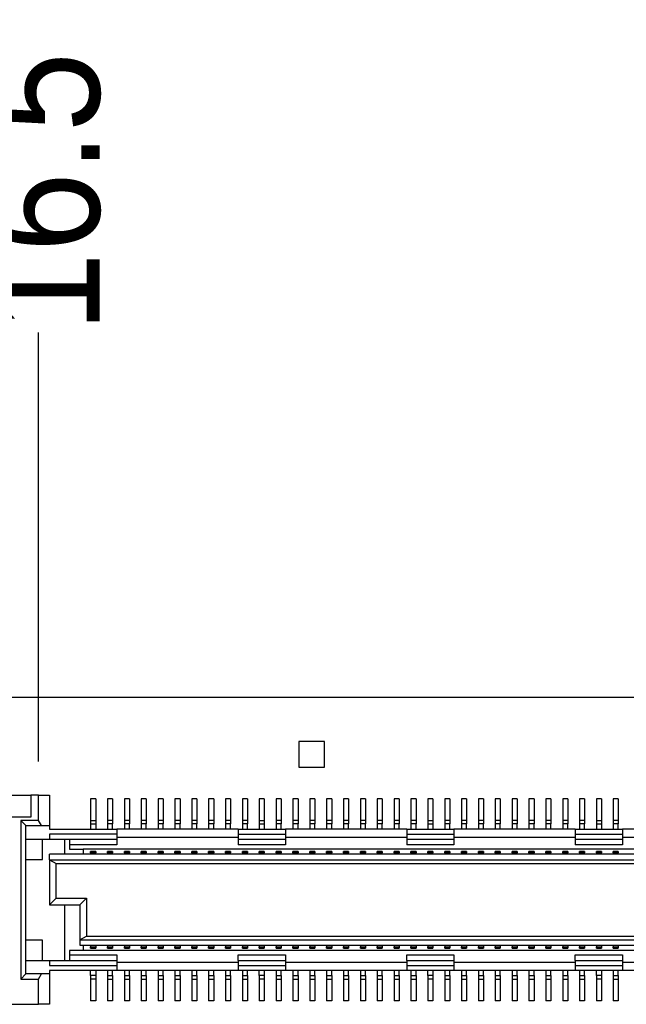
# Model space of a CAD drawing. Extents: x 25 to 408, y 76 to 219.
# Tile 13 of 21: x 296 to 314, y 184 to 214. Entities that reach past the tile are written whole.
import ezdxf

# ---------------------------------------------------------------- set-up
doc = ezdxf.new("R2010")
doc.units = 0
doc.layers.add('尺寸線', color=2, linetype='CONTINUOUS')
doc.layers.add('粗實線', color=7, linetype='CONTINUOUS')
doc.styles.add('SLDTEXTSTYLE0', font='GOTHIC.TTF', dxfattribs={"width": 0.913})
doc.dimstyles.new('SLDDIMSTYLE1', dxfattribs={"dimtxt": 3.5, "dimasz": 3.556, "dimexe": 0, "dimexo": 0.0625, "dimgap": 0.875, "dimtad": 0, "dimtih": 1, "dimtoh": 1, "dimrnd": 1e-09, "dimzin": 12, "dimtxsty": 'SLDTEXTSTYLE0', "dimblk1": 'NONE', "dimblk2": 'NONE', "dimsah": 1, "dimcen": 0.09, "dimazin": 3, "dimtfac": 1, "dimtofl": 0, "dimtmove": 0, "dimatfit": 3, "dimtolj": 1, "dimtzin": 12})
doc.dimstyles.new('SLDDIMSTYLE5', dxfattribs={"dimtxt": 3.5, "dimasz": 3.556, "dimexe": 0, "dimexo": 0.0625, "dimgap": 0.875, "dimtad": 0, "dimtih": 1, "dimtoh": 1, "dimdec": 1, "dimrnd": 1e-09, "dimzin": 12, "dimtxsty": 'SLDTEXTSTYLE0', "dimblk1": 'NONE', "dimblk2": 'NONE', "dimsah": 1, "dimcen": 0.09, "dimazin": 3, "dimtfac": 1, "dimtdec": 1, "dimtofl": 0, "dimtmove": 0, "dimatfit": 3, "dimtolj": 1, "dimtzin": 12})

# ---------------------------------------------------------------- blocks, each defined once
blk = doc.blocks.new('_D_23')
at = {"layer": '尺寸線'}
blk.add_line((296.852, 191.526), (296.852, 204.26), dxfattribs=at)
at = {"layer": '尺寸線', "insert": (295.159, 204.26), "char_height": 3.5, "attachment_point": 1, "rotation": 90, "style": 'SLDTEXTSTYLE0'}
blk.add_mtext('16.5', dxfattribs=at)
blk = doc.blocks.new('_NONE')
blk = doc.blocks.new('_D_24')
at = {"layer": '尺寸線'}
blk.add_line((360.37, 190.426), (360.37, 204.26), dxfattribs=at)
at = {"layer": '尺寸線', "insert": (358.677, 204.26), "char_height": 3.5, "attachment_point": 1, "rotation": 90, "style": 'SLDTEXTSTYLE0'}
blk.add_mtext('80', dxfattribs=at)
blk = doc.blocks.new('_D_25')
at = {"layer": '尺寸線'}
blk.add_line((405.37, 192.426), (405.37, 204.26), dxfattribs=at)
at = {"layer": '尺寸線', "insert": (403.677, 204.26), "char_height": 3.5, "attachment_point": 1, "rotation": 90, "style": 'SLDTEXTSTYLE0'}
blk.add_mtext('125', dxfattribs=at)

msp = doc.modelspace()

# ---------------------------------------------------------------- linework, layer by layer
at = {"layer": '粗實線'}
for p, q in [((403.37, 193.426), (282.37, 193.426)), ((304.566, 192.126), (304.566, 191.364)), ((305.328, 192.126), (304.566, 192.126)), ((305.328, 191.364), (305.328, 192.126)), ((304.566, 191.364), (305.328, 191.364)), ((295.52, 190.526), (296.62, 190.526)), ((296.62, 190.526), (296.62, 189.876)), ((296.852, 190.526), (296.62, 190.526)), ((296.852, 189.776), (296.852, 190.526)), ((296.852, 190.526), (297.17, 190.526)), ((297.17, 190.526), (297.17, 189.626)), ((298.545, 190.426), (298.395, 190.426)), ((298.395, 190.426), (298.395, 189.776)), ((298.545, 190.426), (298.545, 189.776)), ((299.045, 190.426), (298.895, 190.426)), ((298.895, 190.426), (298.895, 189.776)), ((299.045, 190.426), (299.045, 189.776)), ((299.545, 190.426), (299.395, 190.426)), ((299.395, 190.426), (299.395, 189.776)), ((299.545, 190.426), (299.545, 189.776)), ((300.045, 190.426), (299.895, 190.426)), ((299.895, 190.426), (299.895, 189.776)), ((300.045, 190.426), (300.045, 189.776)), ((300.545, 190.426), (300.395, 190.426)), ((300.395, 190.426), (300.395, 189.776)), ((300.545, 190.426), (300.545, 189.776)), ((301.045, 190.426), (300.895, 190.426)), ((300.895, 190.426), (300.895, 189.776)), ((301.045, 190.426), (301.045, 189.776)), ((301.545, 190.426), (301.395, 190.426)), ((301.395, 190.426), (301.395, 189.776)), ((301.545, 190.426), (301.545, 189.776)), ((302.045, 190.426), (301.895, 190.426)), ((301.895, 190.426), (301.895, 189.776)), ((302.045, 190.426), (302.045, 189.776)), ((302.545, 190.426), (302.395, 190.426)), ((302.395, 190.426), (302.395, 189.776)), ((302.545, 190.426), (302.545, 189.776)), ((303.045, 190.426), (302.895, 190.426)), ((302.895, 190.426), (302.895, 189.776)), ((303.045, 190.426), (303.045, 189.776)), ((303.545, 190.426), (303.395, 190.426)), ((303.395, 190.426), (303.395, 189.776)), ((303.545, 190.426), (303.545, 189.776)), ((304.045, 190.426), (303.895, 190.426)), ((303.895, 190.426), (303.895, 189.776)), ((304.045, 190.426), (304.045, 189.776)), ((304.545, 190.426), (304.395, 190.426)), ((304.395, 190.426), (304.395, 189.776)), ((304.545, 190.426), (304.545, 189.776)), ((305.045, 190.426), (304.895, 190.426)), ((304.895, 190.426), (304.895, 189.776)), ((305.045, 190.426), (305.045, 189.776)), ((305.545, 190.426), (305.395, 190.426)), ((305.395, 190.426), (305.395, 189.776)), ((305.545, 190.426), (305.545, 189.776)), ((306.045, 190.426), (305.895, 190.426)), ((305.895, 190.426), (305.895, 189.776)), ((306.045, 190.426), (306.045, 189.776)), ((306.545, 190.426), (306.395, 190.426)), ((306.395, 190.426), (306.395, 189.776)), ((306.545, 190.426), (306.545, 189.776)), ((307.045, 190.426), (306.895, 190.426)), ((306.895, 190.426), (306.895, 189.776)), ((307.045, 190.426), (307.045, 189.776)), ((307.545, 190.426), (307.395, 190.426)), ((307.395, 190.426), (307.395, 189.776)), ((307.545, 190.426), (307.545, 189.776)), ((308.045, 190.426), (307.895, 190.426)), ((307.895, 190.426), (307.895, 189.776)), ((308.045, 190.426), (308.045, 189.776)), ((308.545, 190.426), (308.395, 190.426)), ((308.395, 190.426), (308.395, 189.776)), ((308.545, 190.426), (308.545, 189.776)), ((309.045, 190.426), (308.895, 190.426)), ((308.895, 190.426), (308.895, 189.776)), ((309.045, 190.426), (309.045, 189.776)), ((309.545, 190.426), (309.395, 190.426)), ((309.395, 190.426), (309.395, 189.776)), ((309.545, 190.426), (309.545, 189.776)), ((310.045, 190.426), (309.895, 190.426)), ((309.895, 190.426), (309.895, 189.776)), ((310.045, 190.426), (310.045, 189.776)), ((310.545, 190.426), (310.395, 190.426)), ((310.395, 190.426), (310.395, 189.776)), ((310.545, 190.426), (310.545, 189.776)), ((311.045, 190.426), (310.895, 190.426)), ((310.895, 190.426), (310.895, 189.776)), ((311.045, 190.426), (311.045, 189.776)), ((311.545, 190.426), (311.395, 190.426)), ((311.395, 190.426), (311.395, 189.776)), ((311.545, 190.426), (311.545, 189.776)), ((312.045, 190.426), (311.895, 190.426)), ((311.895, 190.426), (311.895, 189.776)), ((312.045, 190.426), (312.045, 189.776)), ((312.545, 190.426), (312.395, 190.426)), ((312.395, 190.426), (312.395, 189.776)), ((312.545, 190.426), (312.545, 189.776)), ((313.045, 190.426), (312.895, 190.426)), ((312.895, 190.426), (312.895, 189.776)), ((313.045, 190.426), (313.045, 189.776)), ((313.545, 190.426), (313.395, 190.426)), ((313.395, 190.426), (313.395, 189.776)), ((313.545, 190.426), (313.545, 189.776)), ((314.045, 190.426), (313.895, 190.426)), ((313.895, 190.426), (313.895, 189.776)), ((314.045, 190.426), (314.045, 189.776)), ((296.62, 189.876), (295.52, 189.876)), ((296.852, 189.776), (296.32, 189.776)), ((296.32, 189.776), (296.32, 185.076)), ((296.47, 189.626), (296.32, 189.776)), ((296.47, 189.626), (296.939, 189.626)), ((296.47, 185.226), (296.47, 189.626)), ((296.939, 189.626), (296.852, 189.776)), ((296.939, 189.626), (297.17, 189.626)), ((297.17, 189.626), (297.17, 189.526)), ((298.395, 189.776), (298.545, 189.776)), ((298.395, 189.776), (298.395, 189.676)), ((298.395, 189.676), (298.545, 189.676)), ((298.395, 189.676), (298.395, 189.526)), ((298.545, 189.776), (298.545, 189.676)), ((298.545, 189.676), (298.545, 189.526)), ((298.895, 189.776), (298.895, 189.676)), ((299.045, 189.776), (298.895, 189.776)), ((299.045, 189.676), (298.895, 189.676)), ((298.895, 189.676), (298.895, 189.526)), ((299.045, 189.776), (299.045, 189.676)), ((299.045, 189.526), (299.045, 189.676)), ((299.395, 189.776), (299.395, 189.676)), ((299.545, 189.776), (299.395, 189.776)), ((299.545, 189.676), (299.395, 189.676)), ((299.395, 189.676), (299.395, 189.526)), ((299.545, 189.776), (299.545, 189.676)), ((299.545, 189.526), (299.545, 189.676)), ((299.895, 189.776), (299.895, 189.676)), ((300.045, 189.776), (299.895, 189.776)), ((299.895, 189.676), (299.895, 189.526)), ((300.045, 189.676), (299.895, 189.676)), ((300.045, 189.776), (300.045, 189.676)), ((300.045, 189.526), (300.045, 189.676)), ((300.395, 189.776), (300.395, 189.676)), ((300.545, 189.776), (300.395, 189.776)), ((300.395, 189.676), (300.395, 189.526)), ((300.545, 189.676), (300.395, 189.676)), ((300.545, 189.776), (300.545, 189.676)), ((300.545, 189.526), (300.545, 189.676)), ((300.895, 189.776), (300.895, 189.676)), ((301.045, 189.776), (300.895, 189.776)), ((300.895, 189.676), (300.895, 189.526)), ((301.045, 189.676), (300.895, 189.676)), ((301.045, 189.776), (301.045, 189.676)), ((301.045, 189.526), (301.045, 189.676)), ((301.395, 189.776), (301.395, 189.676)), ((301.545, 189.776), (301.395, 189.776)), ((301.395, 189.676), (301.395, 189.526)), ((301.545, 189.676), (301.395, 189.676)), ((301.545, 189.776), (301.545, 189.676)), ((301.545, 189.526), (301.545, 189.676)), ((301.895, 189.776), (301.895, 189.676)), ((302.045, 189.776), (301.895, 189.776)), ((301.895, 189.676), (301.895, 189.526)), ((302.045, 189.676), (301.895, 189.676)), ((302.045, 189.776), (302.045, 189.676)), ((302.045, 189.526), (302.045, 189.676)), ((302.395, 189.776), (302.395, 189.676)), ((302.545, 189.776), (302.395, 189.776)), ((302.395, 189.676), (302.395, 189.526)), ((302.545, 189.676), (302.395, 189.676)), ((302.545, 189.776), (302.545, 189.676)), ((302.545, 189.526), (302.545, 189.676)), ((302.895, 189.776), (302.895, 189.676)), ((303.045, 189.776), (302.895, 189.776)), ((303.045, 189.676), (302.895, 189.676)), ((302.895, 189.676), (302.895, 189.526)), ((303.045, 189.776), (303.045, 189.676)), ((303.045, 189.526), (303.045, 189.676)), ((303.395, 189.776), (303.545, 189.776)), ((303.395, 189.776), (303.395, 189.676)), ((303.395, 189.676), (303.545, 189.676)), ((303.395, 189.676), (303.395, 189.526)), ((303.545, 189.776), (303.545, 189.676)), ((303.545, 189.676), (303.545, 189.526)), ((303.895, 189.776), (303.895, 189.676)), ((304.045, 189.776), (303.895, 189.776)), ((303.895, 189.676), (303.895, 189.526)), ((304.045, 189.676), (303.895, 189.676)), ((304.045, 189.776), (304.045, 189.676)), ((304.045, 189.526), (304.045, 189.676)), ((304.395, 189.776), (304.395, 189.676)), ((304.545, 189.776), (304.395, 189.776)), ((304.395, 189.676), (304.395, 189.526)), ((304.545, 189.676), (304.395, 189.676)), ((304.545, 189.776), (304.545, 189.676)), ((304.545, 189.526), (304.545, 189.676)), ((304.895, 189.776), (304.895, 189.676)), ((305.045, 189.776), (304.895, 189.776)), ((304.895, 189.676), (304.895, 189.526)), ((305.045, 189.676), (304.895, 189.676)), ((305.045, 189.776), (305.045, 189.676)), ((305.045, 189.526), (305.045, 189.676)), ((305.395, 189.776), (305.395, 189.676)), ((305.545, 189.776), (305.395, 189.776)), ((305.545, 189.676), (305.395, 189.676)), ((305.395, 189.676), (305.395, 189.526)), ((305.545, 189.776), (305.545, 189.676)), ((305.545, 189.526), (305.545, 189.676)), ((305.895, 189.776), (305.895, 189.676)), ((306.045, 189.776), (305.895, 189.776)), ((306.045, 189.676), (305.895, 189.676)), ((305.895, 189.676), (305.895, 189.526)), ((306.045, 189.776), (306.045, 189.676)), ((306.045, 189.526), (306.045, 189.676)), ((306.395, 189.776), (306.395, 189.676)), ((306.545, 189.776), (306.395, 189.776)), ((306.395, 189.676), (306.395, 189.526)), ((306.545, 189.676), (306.395, 189.676)), ((306.545, 189.776), (306.545, 189.676)), ((306.545, 189.526), (306.545, 189.676)), ((306.895, 189.776), (306.895, 189.676)), ((307.045, 189.776), (306.895, 189.776)), ((306.895, 189.676), (306.895, 189.526)), ((307.045, 189.676), (306.895, 189.676)), ((307.045, 189.776), (307.045, 189.676)), ((307.045, 189.526), (307.045, 189.676)), ((307.395, 189.776), (307.395, 189.676)), ((307.545, 189.776), (307.395, 189.776)), ((307.395, 189.676), (307.395, 189.526)), ((307.545, 189.676), (307.395, 189.676)), ((307.545, 189.776), (307.545, 189.676)), ((307.545, 189.526), (307.545, 189.676)), ((307.895, 189.776), (307.895, 189.676)), ((308.045, 189.776), (307.895, 189.776)), ((308.045, 189.676), (307.895, 189.676)), ((307.895, 189.676), (307.895, 189.526)), ((308.045, 189.776), (308.045, 189.676)), ((308.045, 189.526), (308.045, 189.676)), ((308.395, 189.776), (308.545, 189.776)), ((308.395, 189.776), (308.395, 189.676)), ((308.395, 189.676), (308.395, 189.526)), ((308.395, 189.676), (308.545, 189.676)), ((308.545, 189.776), (308.545, 189.676)), ((308.545, 189.676), (308.545, 189.526)), ((308.895, 189.776), (308.895, 189.676)), ((309.045, 189.776), (308.895, 189.776)), ((308.895, 189.676), (308.895, 189.526)), ((309.045, 189.676), (308.895, 189.676)), ((309.045, 189.776), (309.045, 189.676)), ((309.045, 189.526), (309.045, 189.676)), ((309.395, 189.776), (309.395, 189.676)), ((309.545, 189.776), (309.395, 189.776)), ((309.395, 189.676), (309.395, 189.526)), ((309.545, 189.676), (309.395, 189.676)), ((309.545, 189.776), (309.545, 189.676)), ((309.545, 189.526), (309.545, 189.676)), ((309.895, 189.776), (309.895, 189.676)), ((310.045, 189.776), (309.895, 189.776)), ((310.045, 189.676), (309.895, 189.676)), ((309.895, 189.676), (309.895, 189.526)), ((310.045, 189.776), (310.045, 189.676)), ((310.045, 189.526), (310.045, 189.676)), ((310.395, 189.776), (310.395, 189.676)), ((310.545, 189.776), (310.395, 189.776)), ((310.395, 189.676), (310.395, 189.526)), ((310.545, 189.676), (310.395, 189.676)), ((310.545, 189.776), (310.545, 189.676)), ((310.545, 189.526), (310.545, 189.676)), ((310.895, 189.776), (310.895, 189.676)), ((311.045, 189.776), (310.895, 189.776)), ((310.895, 189.676), (310.895, 189.526)), ((311.045, 189.676), (310.895, 189.676)), ((311.045, 189.776), (311.045, 189.676)), ((311.045, 189.526), (311.045, 189.676)), ((311.395, 189.776), (311.395, 189.676)), ((311.545, 189.776), (311.395, 189.776)), ((311.545, 189.676), (311.395, 189.676)), ((311.395, 189.676), (311.395, 189.526)), ((311.545, 189.776), (311.545, 189.676)), ((311.545, 189.526), (311.545, 189.676)), ((311.895, 189.776), (311.895, 189.676)), ((312.045, 189.776), (311.895, 189.776)), ((311.895, 189.676), (311.895, 189.526)), ((312.045, 189.676), (311.895, 189.676)), ((312.045, 189.776), (312.045, 189.676)), ((312.045, 189.526), (312.045, 189.676)), ((312.395, 189.776), (312.395, 189.676)), ((312.545, 189.776), (312.395, 189.776)), ((312.395, 189.676), (312.395, 189.526)), ((312.545, 189.676), (312.395, 189.676)), ((312.545, 189.776), (312.545, 189.676)), ((312.545, 189.526), (312.545, 189.676)), ((312.895, 189.776), (312.895, 189.676)), ((313.045, 189.776), (312.895, 189.776)), ((313.045, 189.676), (312.895, 189.676)), ((312.895, 189.676), (312.895, 189.526)), ((313.045, 189.776), (313.045, 189.676)), ((313.045, 189.526), (313.045, 189.676)), ((313.395, 189.776), (313.545, 189.776)), ((313.395, 189.776), (313.395, 189.676)), ((313.395, 189.676), (313.395, 189.526)), ((313.395, 189.676), (313.545, 189.676)), ((313.545, 189.776), (313.545, 189.676)), ((313.545, 189.676), (313.545, 189.526)), ((313.895, 189.776), (313.895, 189.676)), ((314.045, 189.776), (313.895, 189.776)), ((313.895, 189.676), (313.895, 189.526)), ((314.045, 189.676), (313.895, 189.676)), ((314.045, 189.776), (314.045, 189.676)), ((314.045, 189.526), (314.045, 189.676)), ((297.17, 189.526), (299.17, 189.526)), ((299.17, 189.376), (297.17, 189.376)), ((297.17, 189.376), (297.17, 189.226)), ((299.17, 189.526), (299.17, 189.376)), ((302.77, 189.526), (299.17, 189.526)), ((299.17, 189.376), (299.17, 189.226)), ((302.77, 189.526), (302.77, 189.376)), ((302.77, 189.526), (304.17, 189.526)), ((302.77, 189.376), (304.17, 189.376)), ((302.77, 189.376), (302.77, 189.226)), ((304.17, 189.526), (304.17, 189.376)), ((307.77, 189.526), (304.17, 189.526)), ((304.17, 189.376), (304.17, 189.226)), ((307.77, 189.526), (307.77, 189.376)), ((307.77, 189.526), (309.17, 189.526)), ((307.77, 189.376), (309.17, 189.376)), ((307.77, 189.376), (307.77, 189.226)), ((309.17, 189.526), (309.17, 189.376)), ((312.77, 189.526), (309.17, 189.526)), ((309.17, 189.376), (309.17, 189.226)), ((312.77, 189.526), (312.77, 189.376)), ((312.77, 189.526), (314.17, 189.526)), ((312.77, 189.376), (314.17, 189.376)), ((312.77, 189.376), (312.77, 189.226)), ((314.17, 189.526), (314.17, 189.376)), ((317.77, 189.526), (314.17, 189.526)), ((314.17, 189.376), (314.17, 189.226)), ((296.47, 189.226), (297.17, 189.226)), ((296.97, 188.626), (296.97, 189.226)), ((297.17, 189.226), (299.17, 189.226)), ((297.62, 189.226), (297.62, 188.776)), ((297.77, 189.226), (297.77, 189.056)), ((299.17, 189.056), (297.77, 189.056)), ((297.77, 189.056), (297.77, 188.926)), ((302.77, 189.276), (299.17, 189.276)), ((299.17, 189.226), (299.17, 189.056)), ((302.77, 189.226), (304.17, 189.226)), ((302.77, 189.226), (302.77, 189.056)), ((304.17, 189.056), (302.77, 189.056)), ((307.77, 189.276), (304.17, 189.276)), ((304.17, 189.226), (304.17, 189.056)), ((307.77, 189.226), (309.17, 189.226)), ((307.77, 189.226), (307.77, 189.056)), ((309.17, 189.056), (307.77, 189.056)), ((312.77, 189.276), (309.17, 189.276)), ((309.17, 189.226), (309.17, 189.056)), ((312.77, 189.226), (314.17, 189.226)), ((312.77, 189.226), (312.77, 189.056)), ((314.17, 189.056), (312.77, 189.056)), ((317.77, 189.276), (314.17, 189.276)), ((314.17, 189.226), (314.17, 189.056)), ((354.27, 188.776), (297.17, 188.776)), ((297.17, 188.616), (297.17, 188.776)), ((297.77, 188.926), (298.17, 188.926)), ((298.17, 188.926), (298.17, 188.776)), ((353.27, 188.926), (298.17, 188.926)), ((298.545, 188.856), (298.395, 188.856)), ((298.395, 188.822), (298.395, 188.856)), ((298.395, 188.822), (298.395, 188.776)), ((298.545, 188.822), (298.395, 188.822)), ((298.545, 188.856), (298.545, 188.822)), ((298.545, 188.776), (298.545, 188.822)), ((299.045, 188.856), (298.895, 188.856)), ((298.895, 188.822), (298.895, 188.856)), ((298.895, 188.822), (298.895, 188.776)), ((299.045, 188.822), (298.895, 188.822)), ((299.045, 188.856), (299.045, 188.822)), ((299.045, 188.776), (299.045, 188.822)), ((299.545, 188.856), (299.395, 188.856)), ((299.395, 188.822), (299.395, 188.856)), ((299.395, 188.822), (299.395, 188.776)), ((299.545, 188.822), (299.395, 188.822)), ((299.545, 188.856), (299.545, 188.822)), ((299.545, 188.776), (299.545, 188.822)), ((300.045, 188.856), (299.895, 188.856)), ((299.895, 188.822), (299.895, 188.856)), ((299.895, 188.822), (299.895, 188.776)), ((300.045, 188.822), (299.895, 188.822)), ((300.045, 188.856), (300.045, 188.822)), ((300.045, 188.776), (300.045, 188.822)), ((300.545, 188.856), (300.395, 188.856)), ((300.395, 188.822), (300.395, 188.856)), ((300.395, 188.822), (300.395, 188.776)), ((300.545, 188.822), (300.395, 188.822)), ((300.545, 188.856), (300.545, 188.822)), ((300.545, 188.776), (300.545, 188.822)), ((301.045, 188.856), (300.895, 188.856)), ((300.895, 188.822), (300.895, 188.856)), ((300.895, 188.822), (300.895, 188.776)), ((301.045, 188.822), (300.895, 188.822)), ((301.045, 188.856), (301.045, 188.822)), ((301.045, 188.776), (301.045, 188.822)), ((301.545, 188.856), (301.395, 188.856)), ((301.395, 188.822), (301.395, 188.856)), ((301.395, 188.822), (301.395, 188.776)), ((301.545, 188.822), (301.395, 188.822)), ((301.545, 188.856), (301.545, 188.822)), ((301.545, 188.776), (301.545, 188.822)), ((302.045, 188.856), (301.895, 188.856)), ((301.895, 188.822), (301.895, 188.856)), ((301.895, 188.822), (301.895, 188.776)), ((302.045, 188.822), (301.895, 188.822)), ((302.045, 188.856), (302.045, 188.822)), ((302.045, 188.776), (302.045, 188.822)), ((302.545, 188.856), (302.395, 188.856)), ((302.395, 188.822), (302.395, 188.856)), ((302.395, 188.822), (302.395, 188.776)), ((302.545, 188.822), (302.395, 188.822)), ((302.545, 188.856), (302.545, 188.822)), ((302.545, 188.776), (302.545, 188.822)), ((303.045, 188.856), (302.895, 188.856)), ((302.895, 188.822), (302.895, 188.856)), ((302.895, 188.822), (302.895, 188.776)), ((303.045, 188.822), (302.895, 188.822)), ((303.045, 188.856), (303.045, 188.822)), ((303.045, 188.776), (303.045, 188.822)), ((303.545, 188.856), (303.395, 188.856)), ((303.395, 188.822), (303.395, 188.856)), ((303.395, 188.822), (303.395, 188.776)), ((303.545, 188.822), (303.395, 188.822)), ((303.545, 188.856), (303.545, 188.822)), ((303.545, 188.776), (303.545, 188.822)), ((304.045, 188.856), (303.895, 188.856)), ((303.895, 188.822), (303.895, 188.856)), ((303.895, 188.822), (303.895, 188.776)), ((304.045, 188.822), (303.895, 188.822)), ((304.045, 188.856), (304.045, 188.822)), ((304.045, 188.776), (304.045, 188.822)), ((304.545, 188.856), (304.395, 188.856)), ((304.395, 188.822), (304.395, 188.856)), ((304.395, 188.822), (304.395, 188.776)), ((304.545, 188.822), (304.395, 188.822)), ((304.545, 188.856), (304.545, 188.822)), ((304.545, 188.776), (304.545, 188.822)), ((305.045, 188.856), (304.895, 188.856)), ((304.895, 188.822), (304.895, 188.856)), ((304.895, 188.822), (304.895, 188.776)), ((305.045, 188.822), (304.895, 188.822)), ((305.045, 188.856), (305.045, 188.822)), ((305.045, 188.776), (305.045, 188.822)), ((305.545, 188.856), (305.395, 188.856)), ((305.395, 188.822), (305.395, 188.856)), ((305.395, 188.822), (305.395, 188.776)), ((305.545, 188.822), (305.395, 188.822)), ((305.545, 188.856), (305.545, 188.822)), ((305.545, 188.776), (305.545, 188.822)), ((306.045, 188.856), (305.895, 188.856)), ((305.895, 188.822), (305.895, 188.856)), ((305.895, 188.822), (305.895, 188.776)), ((306.045, 188.822), (305.895, 188.822)), ((306.045, 188.856), (306.045, 188.822)), ((306.045, 188.776), (306.045, 188.822)), ((306.545, 188.856), (306.395, 188.856)), ((306.395, 188.822), (306.395, 188.856)), ((306.395, 188.822), (306.395, 188.776)), ((306.545, 188.822), (306.395, 188.822)), ((306.545, 188.856), (306.545, 188.822)), ((306.545, 188.776), (306.545, 188.822)), ((307.045, 188.856), (306.895, 188.856)), ((306.895, 188.822), (306.895, 188.856)), ((306.895, 188.822), (306.895, 188.776)), ((307.045, 188.822), (306.895, 188.822)), ((307.045, 188.856), (307.045, 188.822)), ((307.045, 188.776), (307.045, 188.822)), ((307.545, 188.856), (307.395, 188.856)), ((307.395, 188.822), (307.395, 188.856)), ((307.395, 188.822), (307.395, 188.776)), ((307.545, 188.822), (307.395, 188.822)), ((307.545, 188.856), (307.545, 188.822)), ((307.545, 188.776), (307.545, 188.822)), ((308.045, 188.856), (307.895, 188.856)), ((307.895, 188.822), (307.895, 188.856)), ((307.895, 188.822), (307.895, 188.776)), ((308.045, 188.822), (307.895, 188.822)), ((308.045, 188.856), (308.045, 188.822)), ((308.045, 188.776), (308.045, 188.822)), ((308.545, 188.856), (308.395, 188.856)), ((308.395, 188.822), (308.395, 188.856)), ((308.395, 188.822), (308.395, 188.776)), ((308.545, 188.822), (308.395, 188.822)), ((308.545, 188.856), (308.545, 188.822)), ((308.545, 188.776), (308.545, 188.822)), ((309.045, 188.856), (308.895, 188.856)), ((308.895, 188.822), (308.895, 188.856)), ((308.895, 188.822), (308.895, 188.776)), ((309.045, 188.822), (308.895, 188.822)), ((309.045, 188.856), (309.045, 188.822)), ((309.045, 188.776), (309.045, 188.822)), ((309.545, 188.856), (309.395, 188.856)), ((309.395, 188.822), (309.395, 188.856)), ((309.395, 188.822), (309.395, 188.776)), ((309.545, 188.822), (309.395, 188.822)), ((309.545, 188.856), (309.545, 188.822)), ((309.545, 188.776), (309.545, 188.822)), ((310.045, 188.856), (309.895, 188.856)), ((309.895, 188.822), (309.895, 188.856)), ((309.895, 188.822), (309.895, 188.776)), ((310.045, 188.822), (309.895, 188.822)), ((310.045, 188.856), (310.045, 188.822)), ((310.045, 188.776), (310.045, 188.822)), ((310.545, 188.856), (310.395, 188.856)), ((310.395, 188.822), (310.395, 188.856)), ((310.395, 188.822), (310.395, 188.776)), ((310.545, 188.822), (310.395, 188.822)), ((310.545, 188.856), (310.545, 188.822)), ((310.545, 188.776), (310.545, 188.822)), ((311.045, 188.856), (310.895, 188.856)), ((310.895, 188.822), (310.895, 188.856)), ((310.895, 188.822), (310.895, 188.776)), ((311.045, 188.822), (310.895, 188.822)), ((311.045, 188.856), (311.045, 188.822)), ((311.045, 188.776), (311.045, 188.822)), ((311.545, 188.856), (311.395, 188.856)), ((311.395, 188.822), (311.395, 188.856)), ((311.395, 188.822), (311.395, 188.776)), ((311.545, 188.822), (311.395, 188.822)), ((311.545, 188.856), (311.545, 188.822)), ((311.545, 188.776), (311.545, 188.822)), ((312.045, 188.856), (311.895, 188.856)), ((311.895, 188.822), (311.895, 188.856)), ((311.895, 188.822), (311.895, 188.776)), ((312.045, 188.822), (311.895, 188.822)), ((312.045, 188.856), (312.045, 188.822)), ((312.045, 188.776), (312.045, 188.822)), ((312.545, 188.856), (312.395, 188.856)), ((312.395, 188.822), (312.395, 188.856)), ((312.395, 188.822), (312.395, 188.776)), ((312.545, 188.822), (312.395, 188.822)), ((312.545, 188.856), (312.545, 188.822)), ((312.545, 188.776), (312.545, 188.822)), ((313.045, 188.856), (312.895, 188.856)), ((312.895, 188.822), (312.895, 188.856)), ((312.895, 188.822), (312.895, 188.776)), ((313.045, 188.822), (312.895, 188.822)), ((313.045, 188.856), (313.045, 188.822)), ((313.045, 188.776), (313.045, 188.822)), ((313.545, 188.856), (313.395, 188.856)), ((313.395, 188.822), (313.395, 188.856)), ((313.395, 188.822), (313.395, 188.776)), ((313.545, 188.822), (313.395, 188.822)), ((313.545, 188.856), (313.545, 188.822)), ((313.545, 188.776), (313.545, 188.822)), ((314.045, 188.856), (313.895, 188.856)), ((313.895, 188.822), (313.895, 188.856)), ((313.895, 188.822), (313.895, 188.776)), ((314.045, 188.822), (313.895, 188.822)), ((314.045, 188.856), (314.045, 188.822)), ((314.045, 188.776), (314.045, 188.822)), ((296.47, 188.626), (296.97, 188.626)), ((297.17, 188.616), (297.37, 188.501)), ((297.17, 188.616), (354.27, 188.616)), ((297.17, 188.616), (297.17, 187.276)), ((297.37, 188.501), (354.07, 188.501)), ((297.37, 187.476), (297.37, 188.501)), ((297.17, 187.276), (297.37, 187.476)), ((297.17, 187.276), (298.07, 187.276)), ((297.37, 187.476), (298.27, 187.476)), ((297.62, 187.276), (297.62, 185.626)), ((298.07, 187.276), (298.27, 187.476)), ((298.07, 187.276), (298.07, 186.236)), ((298.27, 187.476), (298.27, 186.35)), ((296.97, 186.226), (296.47, 186.226)), ((296.97, 185.626), (296.97, 186.226)), ((298.07, 186.236), (298.27, 186.35)), ((298.07, 186.236), (353.37, 186.236)), ((298.07, 186.236), (298.07, 186.076)), ((298.27, 186.35), (353.17, 186.35)), ((298.17, 185.926), (297.77, 185.926)), ((297.77, 185.926), (297.77, 185.796)), ((297.77, 185.796), (297.77, 185.626)), ((297.77, 185.796), (299.17, 185.796)), ((298.07, 186.076), (353.37, 186.076)), ((298.17, 186.076), (298.17, 185.926)), ((353.27, 185.926), (298.17, 185.926)), ((298.395, 186.076), (298.395, 186.03)), ((298.395, 186.03), (298.545, 186.03)), ((298.395, 185.996), (298.395, 186.03)), ((298.395, 185.996), (298.545, 185.996)), ((298.545, 186.076), (298.545, 186.03)), ((298.545, 186.03), (298.545, 185.996)), ((298.895, 186.076), (298.895, 186.03)), ((298.895, 186.03), (299.045, 186.03)), ((298.895, 185.996), (298.895, 186.03)), ((298.895, 185.996), (299.045, 185.996)), ((299.045, 186.076), (299.045, 186.03)), ((299.045, 186.03), (299.045, 185.996)), ((299.17, 185.796), (299.17, 185.626)), ((299.395, 186.076), (299.395, 186.03)), ((299.395, 186.03), (299.545, 186.03)), ((299.395, 185.996), (299.395, 186.03)), ((299.395, 185.996), (299.545, 185.996)), ((299.545, 186.076), (299.545, 186.03)), ((299.545, 186.03), (299.545, 185.996)), ((299.895, 186.076), (299.895, 186.03)), ((299.895, 186.03), (300.045, 186.03)), ((299.895, 185.996), (299.895, 186.03)), ((299.895, 185.996), (300.045, 185.996)), ((300.045, 186.076), (300.045, 186.03)), ((300.045, 186.03), (300.045, 185.996)), ((300.395, 186.076), (300.395, 186.03)), ((300.395, 186.03), (300.545, 186.03)), ((300.395, 185.996), (300.395, 186.03)), ((300.395, 185.996), (300.545, 185.996)), ((300.545, 186.076), (300.545, 186.03)), ((300.545, 186.03), (300.545, 185.996)), ((300.895, 186.076), (300.895, 186.03)), ((300.895, 186.03), (301.045, 186.03)), ((300.895, 185.996), (300.895, 186.03)), ((300.895, 185.996), (301.045, 185.996)), ((301.045, 186.076), (301.045, 186.03)), ((301.045, 186.03), (301.045, 185.996)), ((301.395, 186.076), (301.395, 186.03)), ((301.395, 186.03), (301.545, 186.03)), ((301.395, 185.996), (301.395, 186.03)), ((301.395, 185.996), (301.545, 185.996)), ((301.545, 186.076), (301.545, 186.03)), ((301.545, 186.03), (301.545, 185.996)), ((301.895, 186.076), (301.895, 186.03)), ((301.895, 186.03), (302.045, 186.03)), ((301.895, 185.996), (301.895, 186.03)), ((301.895, 185.996), (302.045, 185.996)), ((302.045, 186.076), (302.045, 186.03)), ((302.045, 186.03), (302.045, 185.996)), ((302.395, 186.076), (302.395, 186.03)), ((302.395, 186.03), (302.545, 186.03)), ((302.395, 185.996), (302.395, 186.03)), ((302.395, 185.996), (302.545, 185.996)), ((302.545, 186.076), (302.545, 186.03)), ((302.545, 186.03), (302.545, 185.996)), ((302.77, 185.796), (304.17, 185.796)), ((302.77, 185.626), (302.77, 185.796)), ((302.895, 186.076), (302.895, 186.03)), ((302.895, 186.03), (303.045, 186.03)), ((302.895, 185.996), (302.895, 186.03)), ((302.895, 185.996), (303.045, 185.996)), ((303.045, 186.076), (303.045, 186.03)), ((303.045, 186.03), (303.045, 185.996)), ((303.395, 186.076), (303.395, 186.03)), ((303.395, 186.03), (303.545, 186.03)), ((303.395, 185.996), (303.395, 186.03)), ((303.395, 185.996), (303.545, 185.996)), ((303.545, 186.076), (303.545, 186.03)), ((303.545, 186.03), (303.545, 185.996)), ((303.895, 186.076), (303.895, 186.03)), ((303.895, 186.03), (304.045, 186.03)), ((303.895, 185.996), (303.895, 186.03)), ((303.895, 185.996), (304.045, 185.996)), ((304.045, 186.076), (304.045, 186.03)), ((304.045, 186.03), (304.045, 185.996)), ((304.17, 185.796), (304.17, 185.626)), ((304.395, 186.076), (304.395, 186.03)), ((304.395, 186.03), (304.545, 186.03)), ((304.395, 185.996), (304.395, 186.03)), ((304.395, 185.996), (304.545, 185.996)), ((304.545, 186.076), (304.545, 186.03)), ((304.545, 186.03), (304.545, 185.996)), ((304.895, 186.076), (304.895, 186.03)), ((304.895, 186.03), (305.045, 186.03)), ((304.895, 185.996), (304.895, 186.03)), ((304.895, 185.996), (305.045, 185.996)), ((305.045, 186.076), (305.045, 186.03)), ((305.045, 186.03), (305.045, 185.996)), ((305.395, 186.076), (305.395, 186.03)), ((305.395, 186.03), (305.545, 186.03)), ((305.395, 185.996), (305.395, 186.03)), ((305.395, 185.996), (305.545, 185.996)), ((305.545, 186.076), (305.545, 186.03)), ((305.545, 186.03), (305.545, 185.996)), ((305.895, 186.076), (305.895, 186.03)), ((305.895, 186.03), (306.045, 186.03)), ((305.895, 185.996), (305.895, 186.03)), ((305.895, 185.996), (306.045, 185.996)), ((306.045, 186.076), (306.045, 186.03)), ((306.045, 186.03), (306.045, 185.996)), ((306.395, 186.076), (306.395, 186.03)), ((306.395, 186.03), (306.545, 186.03)), ((306.395, 185.996), (306.395, 186.03)), ((306.395, 185.996), (306.545, 185.996)), ((306.545, 186.076), (306.545, 186.03)), ((306.545, 186.03), (306.545, 185.996)), ((306.895, 186.076), (306.895, 186.03)), ((306.895, 186.03), (307.045, 186.03)), ((306.895, 185.996), (306.895, 186.03)), ((306.895, 185.996), (307.045, 185.996)), ((307.045, 186.076), (307.045, 186.03)), ((307.045, 186.03), (307.045, 185.996)), ((307.395, 186.076), (307.395, 186.03)), ((307.395, 186.03), (307.545, 186.03)), ((307.395, 185.996), (307.395, 186.03)), ((307.395, 185.996), (307.545, 185.996)), ((307.545, 186.076), (307.545, 186.03)), ((307.545, 186.03), (307.545, 185.996)), ((307.77, 185.796), (309.17, 185.796)), ((307.77, 185.626), (307.77, 185.796)), ((307.895, 186.076), (307.895, 186.03)), ((307.895, 186.03), (308.045, 186.03)), ((307.895, 185.996), (307.895, 186.03)), ((307.895, 185.996), (308.045, 185.996)), ((308.045, 186.076), (308.045, 186.03)), ((308.045, 186.03), (308.045, 185.996)), ((308.395, 186.076), (308.395, 186.03)), ((308.395, 186.03), (308.545, 186.03)), ((308.395, 185.996), (308.395, 186.03)), ((308.395, 185.996), (308.545, 185.996)), ((308.545, 186.076), (308.545, 186.03)), ((308.545, 186.03), (308.545, 185.996)), ((308.895, 186.076), (308.895, 186.03)), ((308.895, 186.03), (309.045, 186.03)), ((308.895, 185.996), (308.895, 186.03)), ((308.895, 185.996), (309.045, 185.996)), ((309.045, 186.076), (309.045, 186.03)), ((309.045, 186.03), (309.045, 185.996)), ((309.17, 185.796), (309.17, 185.626)), ((309.395, 186.076), (309.395, 186.03)), ((309.395, 186.03), (309.545, 186.03)), ((309.395, 185.996), (309.395, 186.03)), ((309.395, 185.996), (309.545, 185.996)), ((309.545, 186.076), (309.545, 186.03)), ((309.545, 186.03), (309.545, 185.996)), ((309.895, 186.076), (309.895, 186.03)), ((309.895, 186.03), (310.045, 186.03)), ((309.895, 185.996), (309.895, 186.03)), ((309.895, 185.996), (310.045, 185.996)), ((310.045, 186.076), (310.045, 186.03)), ((310.045, 186.03), (310.045, 185.996)), ((310.395, 186.076), (310.395, 186.03)), ((310.395, 186.03), (310.545, 186.03)), ((310.395, 185.996), (310.395, 186.03)), ((310.395, 185.996), (310.545, 185.996)), ((310.545, 186.076), (310.545, 186.03)), ((310.545, 186.03), (310.545, 185.996)), ((310.895, 186.076), (310.895, 186.03)), ((310.895, 186.03), (311.045, 186.03)), ((310.895, 185.996), (310.895, 186.03)), ((310.895, 185.996), (311.045, 185.996)), ((311.045, 186.076), (311.045, 186.03)), ((311.045, 186.03), (311.045, 185.996)), ((311.395, 186.076), (311.395, 186.03)), ((311.395, 186.03), (311.545, 186.03)), ((311.395, 185.996), (311.395, 186.03)), ((311.395, 185.996), (311.545, 185.996)), ((311.545, 186.076), (311.545, 186.03)), ((311.545, 186.03), (311.545, 185.996)), ((311.895, 186.076), (311.895, 186.03)), ((311.895, 186.03), (312.045, 186.03)), ((311.895, 185.996), (311.895, 186.03)), ((311.895, 185.996), (312.045, 185.996)), ((312.045, 186.076), (312.045, 186.03)), ((312.045, 186.03), (312.045, 185.996)), ((312.395, 186.076), (312.395, 186.03)), ((312.395, 186.03), (312.545, 186.03)), ((312.395, 185.996), (312.395, 186.03)), ((312.395, 185.996), (312.545, 185.996)), ((312.545, 186.076), (312.545, 186.03)), ((312.545, 186.03), (312.545, 185.996)), ((312.77, 185.796), (314.17, 185.796)), ((312.77, 185.626), (312.77, 185.796)), ((312.895, 186.076), (312.895, 186.03)), ((312.895, 186.03), (313.045, 186.03)), ((312.895, 185.996), (312.895, 186.03)), ((312.895, 185.996), (313.045, 185.996)), ((313.045, 186.076), (313.045, 186.03)), ((313.045, 186.03), (313.045, 185.996)), ((313.395, 186.076), (313.395, 186.03)), ((313.395, 186.03), (313.545, 186.03)), ((313.395, 185.996), (313.395, 186.03)), ((313.395, 185.996), (313.545, 185.996)), ((313.545, 186.076), (313.545, 186.03)), ((313.545, 186.03), (313.545, 185.996)), ((313.895, 186.076), (313.895, 186.03)), ((313.895, 186.03), (314.045, 186.03)), ((313.895, 185.996), (313.895, 186.03)), ((313.895, 185.996), (314.045, 185.996)), ((314.045, 186.076), (314.045, 186.03)), ((314.045, 186.03), (314.045, 185.996)), ((314.17, 185.796), (314.17, 185.626)), ((296.47, 185.626), (297.17, 185.626)), ((297.17, 185.626), (297.17, 185.476)), ((297.17, 185.626), (299.17, 185.626)), ((299.17, 185.626), (299.17, 185.476)), ((299.17, 185.576), (302.77, 185.576)), ((302.77, 185.626), (304.17, 185.626)), ((302.77, 185.626), (302.77, 185.476)), ((304.17, 185.626), (304.17, 185.476)), ((304.17, 185.576), (307.77, 185.576)), ((307.77, 185.626), (309.17, 185.626)), ((307.77, 185.626), (307.77, 185.476)), ((309.17, 185.626), (309.17, 185.476)), ((309.17, 185.576), (312.77, 185.576)), ((312.77, 185.626), (314.17, 185.626)), ((312.77, 185.626), (312.77, 185.476)), ((314.17, 185.626), (314.17, 185.476)), ((314.17, 185.576), (317.77, 185.576)), ((296.32, 185.076), (296.47, 185.226)), ((296.939, 185.226), (296.47, 185.226)), ((296.852, 185.076), (296.939, 185.226)), ((297.17, 185.226), (296.939, 185.226)), ((297.17, 185.476), (299.17, 185.476)), ((299.17, 185.326), (297.17, 185.326)), ((297.17, 185.326), (297.17, 185.226)), ((297.17, 185.226), (297.17, 184.326)), ((298.395, 185.176), (298.395, 185.326)), ((298.545, 185.326), (298.545, 185.176)), ((298.895, 185.326), (298.895, 185.176)), ((299.045, 185.176), (299.045, 185.326)), ((299.17, 185.476), (299.17, 185.326)), ((302.77, 185.326), (299.17, 185.326)), ((299.395, 185.326), (299.395, 185.176)), ((299.545, 185.176), (299.545, 185.326)), ((299.895, 185.326), (299.895, 185.176)), ((300.045, 185.176), (300.045, 185.326)), ((300.395, 185.326), (300.395, 185.176)), ((300.545, 185.176), (300.545, 185.326)), ((300.895, 185.326), (300.895, 185.176)), ((301.045, 185.176), (301.045, 185.326)), ((301.395, 185.326), (301.395, 185.176)), ((301.545, 185.176), (301.545, 185.326)), ((301.895, 185.326), (301.895, 185.176)), ((302.045, 185.176), (302.045, 185.326)), ((302.395, 185.326), (302.395, 185.176)), ((302.545, 185.176), (302.545, 185.326)), ((302.77, 185.476), (304.17, 185.476)), ((302.77, 185.476), (302.77, 185.326)), ((304.17, 185.326), (302.77, 185.326)), ((302.895, 185.326), (302.895, 185.176)), ((303.045, 185.176), (303.045, 185.326)), ((303.395, 185.176), (303.395, 185.326)), ((303.545, 185.326), (303.545, 185.176)), ((303.895, 185.326), (303.895, 185.176)), ((304.045, 185.176), (304.045, 185.326)), ((304.17, 185.476), (304.17, 185.326)), ((307.77, 185.326), (304.17, 185.326)), ((304.395, 185.326), (304.395, 185.176)), ((304.545, 185.176), (304.545, 185.326)), ((304.895, 185.326), (304.895, 185.176)), ((305.045, 185.176), (305.045, 185.326)), ((305.395, 185.326), (305.395, 185.176)), ((305.545, 185.176), (305.545, 185.326)), ((305.895, 185.326), (305.895, 185.176)), ((306.045, 185.176), (306.045, 185.326)), ((306.395, 185.326), (306.395, 185.176)), ((306.545, 185.176), (306.545, 185.326)), ((306.895, 185.326), (306.895, 185.176)), ((307.045, 185.176), (307.045, 185.326)), ((307.395, 185.326), (307.395, 185.176)), ((307.545, 185.176), (307.545, 185.326)), ((307.77, 185.476), (309.17, 185.476)), ((307.77, 185.476), (307.77, 185.326)), ((309.17, 185.326), (307.77, 185.326)), ((307.895, 185.326), (307.895, 185.176)), ((308.045, 185.176), (308.045, 185.326)), ((308.395, 185.176), (308.395, 185.326)), ((308.545, 185.326), (308.545, 185.176)), ((308.895, 185.326), (308.895, 185.176)), ((309.045, 185.176), (309.045, 185.326)), ((309.17, 185.476), (309.17, 185.326)), ((312.77, 185.326), (309.17, 185.326)), ((309.395, 185.326), (309.395, 185.176)), ((309.545, 185.176), (309.545, 185.326)), ((309.895, 185.326), (309.895, 185.176)), ((310.045, 185.176), (310.045, 185.326)), ((310.395, 185.326), (310.395, 185.176)), ((310.545, 185.176), (310.545, 185.326)), ((310.895, 185.326), (310.895, 185.176)), ((311.045, 185.176), (311.045, 185.326)), ((311.395, 185.326), (311.395, 185.176)), ((311.545, 185.176), (311.545, 185.326)), ((311.895, 185.326), (311.895, 185.176)), ((312.045, 185.176), (312.045, 185.326)), ((312.395, 185.326), (312.395, 185.176)), ((312.545, 185.176), (312.545, 185.326)), ((312.77, 185.476), (314.17, 185.476)), ((312.77, 185.476), (312.77, 185.326)), ((314.17, 185.326), (312.77, 185.326)), ((312.895, 185.326), (312.895, 185.176)), ((313.045, 185.176), (313.045, 185.326)), ((313.395, 185.176), (313.395, 185.326)), ((313.545, 185.326), (313.545, 185.176)), ((313.895, 185.326), (313.895, 185.176)), ((314.045, 185.176), (314.045, 185.326)), ((314.17, 185.476), (314.17, 185.326)), ((317.77, 185.326), (314.17, 185.326)), ((296.32, 185.076), (296.852, 185.076)), ((296.852, 184.326), (296.852, 185.076)), ((298.545, 185.176), (298.395, 185.176)), ((298.395, 185.176), (298.395, 185.076)), ((298.545, 185.076), (298.395, 185.076)), ((298.395, 185.076), (298.395, 184.426)), ((298.545, 185.176), (298.545, 185.076)), ((298.545, 185.076), (298.545, 184.426)), ((298.895, 185.176), (298.895, 185.076)), ((298.895, 185.176), (299.045, 185.176)), ((298.895, 185.076), (299.045, 185.076)), ((298.895, 185.076), (298.895, 184.426)), ((299.045, 185.176), (299.045, 185.076)), ((299.045, 185.076), (299.045, 184.426)), ((299.395, 185.176), (299.545, 185.176)), ((299.395, 185.176), (299.395, 185.076)), ((299.395, 185.076), (299.545, 185.076)), ((299.395, 185.076), (299.395, 184.426)), ((299.545, 185.176), (299.545, 185.076)), ((299.545, 185.076), (299.545, 184.426)), ((299.895, 185.176), (300.045, 185.176)), ((299.895, 185.176), (299.895, 185.076)), ((299.895, 185.076), (300.045, 185.076)), ((299.895, 185.076), (299.895, 184.426)), ((300.045, 185.176), (300.045, 185.076)), ((300.045, 185.076), (300.045, 184.426)), ((300.395, 185.176), (300.545, 185.176)), ((300.395, 185.176), (300.395, 185.076)), ((300.395, 185.076), (300.545, 185.076)), ((300.395, 185.076), (300.395, 184.426)), ((300.545, 185.176), (300.545, 185.076)), ((300.545, 185.076), (300.545, 184.426)), ((300.895, 185.176), (301.045, 185.176)), ((300.895, 185.176), (300.895, 185.076)), ((300.895, 185.076), (301.045, 185.076)), ((300.895, 185.076), (300.895, 184.426)), ((301.045, 185.176), (301.045, 185.076)), ((301.045, 185.076), (301.045, 184.426)), ((301.395, 185.176), (301.395, 185.076)), ((301.395, 185.176), (301.545, 185.176)), ((301.395, 185.076), (301.545, 185.076)), ((301.395, 185.076), (301.395, 184.426)), ((301.545, 185.176), (301.545, 185.076)), ((301.545, 185.076), (301.545, 184.426)), ((301.895, 185.176), (301.895, 185.076)), ((301.895, 185.176), (302.045, 185.176)), ((301.895, 185.076), (302.045, 185.076)), ((301.895, 185.076), (301.895, 184.426)), ((302.045, 185.176), (302.045, 185.076)), ((302.045, 185.076), (302.045, 184.426)), ((302.395, 185.176), (302.545, 185.176)), ((302.395, 185.176), (302.395, 185.076)), ((302.395, 185.076), (302.545, 185.076)), ((302.395, 185.076), (302.395, 184.426)), ((302.545, 185.176), (302.545, 185.076)), ((302.545, 185.076), (302.545, 184.426)), ((302.895, 185.176), (303.045, 185.176)), ((302.895, 185.176), (302.895, 185.076)), ((302.895, 185.076), (303.045, 185.076)), ((302.895, 185.076), (302.895, 184.426)), ((303.045, 185.176), (303.045, 185.076)), ((303.045, 185.076), (303.045, 184.426)), ((303.545, 185.176), (303.395, 185.176)), ((303.395, 185.176), (303.395, 185.076)), ((303.545, 185.076), (303.395, 185.076)), ((303.395, 185.076), (303.395, 184.426)), ((303.545, 185.176), (303.545, 185.076)), ((303.545, 185.076), (303.545, 184.426)), ((303.895, 185.176), (303.895, 185.076)), ((303.895, 185.176), (304.045, 185.176)), ((303.895, 185.076), (304.045, 185.076)), ((303.895, 185.076), (303.895, 184.426)), ((304.045, 185.176), (304.045, 185.076)), ((304.045, 185.076), (304.045, 184.426)), ((304.395, 185.176), (304.545, 185.176)), ((304.395, 185.176), (304.395, 185.076)), ((304.395, 185.076), (304.545, 185.076)), ((304.395, 185.076), (304.395, 184.426)), ((304.545, 185.176), (304.545, 185.076)), ((304.545, 185.076), (304.545, 184.426)), ((304.895, 185.176), (304.895, 185.076)), ((304.895, 185.176), (305.045, 185.176)), ((304.895, 185.076), (305.045, 185.076)), ((304.895, 185.076), (304.895, 184.426)), ((305.045, 185.176), (305.045, 185.076)), ((305.045, 185.076), (305.045, 184.426)), ((305.395, 185.176), (305.395, 185.076)), ((305.395, 185.176), (305.545, 185.176)), ((305.395, 185.076), (305.545, 185.076)), ((305.395, 185.076), (305.395, 184.426)), ((305.545, 185.176), (305.545, 185.076)), ((305.545, 185.076), (305.545, 184.426)), ((305.895, 185.176), (305.895, 185.076)), ((305.895, 185.176), (306.045, 185.176)), ((305.895, 185.076), (306.045, 185.076)), ((305.895, 185.076), (305.895, 184.426)), ((306.045, 185.176), (306.045, 185.076)), ((306.045, 185.076), (306.045, 184.426)), ((306.395, 185.176), (306.545, 185.176)), ((306.395, 185.176), (306.395, 185.076)), ((306.395, 185.076), (306.545, 185.076)), ((306.395, 185.076), (306.395, 184.426)), ((306.545, 185.176), (306.545, 185.076)), ((306.545, 185.076), (306.545, 184.426)), ((306.895, 185.176), (306.895, 185.076)), ((306.895, 185.176), (307.045, 185.176)), ((306.895, 185.076), (307.045, 185.076)), ((306.895, 185.076), (306.895, 184.426)), ((307.045, 185.176), (307.045, 185.076)), ((307.045, 185.076), (307.045, 184.426)), ((307.395, 185.176), (307.545, 185.176)), ((307.395, 185.176), (307.395, 185.076)), ((307.395, 185.076), (307.545, 185.076)), ((307.395, 185.076), (307.395, 184.426)), ((307.545, 185.176), (307.545, 185.076)), ((307.545, 185.076), (307.545, 184.426)), ((307.895, 185.176), (307.895, 185.076)), ((307.895, 185.176), (308.045, 185.176)), ((307.895, 185.076), (308.045, 185.076)), ((307.895, 185.076), (307.895, 184.426)), ((308.045, 185.176), (308.045, 185.076)), ((308.045, 185.076), (308.045, 184.426)), ((308.545, 185.176), (308.395, 185.176)), ((308.395, 185.176), (308.395, 185.076)), ((308.545, 185.076), (308.395, 185.076)), ((308.395, 185.076), (308.395, 184.426)), ((308.545, 185.176), (308.545, 185.076)), ((308.545, 185.076), (308.545, 184.426)), ((308.895, 185.176), (309.045, 185.176)), ((308.895, 185.176), (308.895, 185.076)), ((308.895, 185.076), (309.045, 185.076)), ((308.895, 185.076), (308.895, 184.426)), ((309.045, 185.176), (309.045, 185.076)), ((309.045, 185.076), (309.045, 184.426)), ((309.395, 185.176), (309.395, 185.076)), ((309.395, 185.176), (309.545, 185.176)), ((309.395, 185.076), (309.545, 185.076)), ((309.395, 185.076), (309.395, 184.426)), ((309.545, 185.176), (309.545, 185.076)), ((309.545, 185.076), (309.545, 184.426)), ((309.895, 185.176), (310.045, 185.176)), ((309.895, 185.176), (309.895, 185.076)), ((309.895, 185.076), (310.045, 185.076)), ((309.895, 185.076), (309.895, 184.426)), ((310.045, 185.176), (310.045, 185.076)), ((310.045, 185.076), (310.045, 184.426)), ((310.395, 185.176), (310.395, 185.076)), ((310.395, 185.176), (310.545, 185.176)), ((310.395, 185.076), (310.545, 185.076)), ((310.395, 185.076), (310.395, 184.426)), ((310.545, 185.176), (310.545, 185.076)), ((310.545, 185.076), (310.545, 184.426)), ((310.895, 185.176), (311.045, 185.176)), ((310.895, 185.176), (310.895, 185.076)), ((310.895, 185.076), (311.045, 185.076)), ((310.895, 185.076), (310.895, 184.426)), ((311.045, 185.176), (311.045, 185.076)), ((311.045, 185.076), (311.045, 184.426)), ((311.395, 185.176), (311.395, 185.076)), ((311.395, 185.176), (311.545, 185.176)), ((311.395, 185.076), (311.545, 185.076)), ((311.395, 185.076), (311.395, 184.426)), ((311.545, 185.176), (311.545, 185.076)), ((311.545, 185.076), (311.545, 184.426)), ((311.895, 185.176), (312.045, 185.176)), ((311.895, 185.176), (311.895, 185.076)), ((311.895, 185.076), (312.045, 185.076)), ((311.895, 185.076), (311.895, 184.426)), ((312.045, 185.176), (312.045, 185.076)), ((312.045, 185.076), (312.045, 184.426)), ((312.395, 185.176), (312.395, 185.076)), ((312.395, 185.176), (312.545, 185.176)), ((312.395, 185.076), (312.545, 185.076)), ((312.395, 185.076), (312.395, 184.426)), ((312.545, 185.176), (312.545, 185.076)), ((312.545, 185.076), (312.545, 184.426)), ((312.895, 185.176), (312.895, 185.076)), ((312.895, 185.176), (313.045, 185.176)), ((312.895, 185.076), (313.045, 185.076)), ((312.895, 185.076), (312.895, 184.426)), ((313.045, 185.176), (313.045, 185.076)), ((313.045, 185.076), (313.045, 184.426)), ((313.545, 185.176), (313.395, 185.176)), ((313.395, 185.176), (313.395, 185.076)), ((313.545, 185.076), (313.395, 185.076)), ((313.395, 185.076), (313.395, 184.426)), ((313.545, 185.176), (313.545, 185.076)), ((313.545, 185.076), (313.545, 184.426)), ((313.895, 185.176), (314.045, 185.176)), ((313.895, 185.176), (313.895, 185.076)), ((313.895, 185.076), (314.045, 185.076)), ((313.895, 185.076), (313.895, 184.426)), ((314.045, 185.176), (314.045, 185.076)), ((314.045, 185.076), (314.045, 184.426)), ((298.545, 184.426), (298.395, 184.426)), ((299.045, 184.426), (298.895, 184.426)), ((299.545, 184.426), (299.395, 184.426)), ((300.045, 184.426), (299.895, 184.426)), ((300.545, 184.426), (300.395, 184.426)), ((301.045, 184.426), (300.895, 184.426)), ((301.545, 184.426), (301.395, 184.426)), ((302.045, 184.426), (301.895, 184.426)), ((302.545, 184.426), (302.395, 184.426)), ((303.045, 184.426), (302.895, 184.426)), ((303.545, 184.426), (303.395, 184.426)), ((304.045, 184.426), (303.895, 184.426)), ((304.545, 184.426), (304.395, 184.426)), ((305.045, 184.426), (304.895, 184.426)), ((305.545, 184.426), (305.395, 184.426)), ((306.045, 184.426), (305.895, 184.426)), ((306.545, 184.426), (306.395, 184.426)), ((307.045, 184.426), (306.895, 184.426)), ((307.545, 184.426), (307.395, 184.426)), ((308.045, 184.426), (307.895, 184.426)), ((308.545, 184.426), (308.395, 184.426)), ((309.045, 184.426), (308.895, 184.426)), ((309.545, 184.426), (309.395, 184.426)), ((310.045, 184.426), (309.895, 184.426)), ((310.545, 184.426), (310.395, 184.426)), ((311.045, 184.426), (310.895, 184.426)), ((311.545, 184.426), (311.395, 184.426)), ((312.045, 184.426), (311.895, 184.426)), ((312.545, 184.426), (312.395, 184.426)), ((313.045, 184.426), (312.895, 184.426)), ((313.545, 184.426), (313.395, 184.426)), ((314.045, 184.426), (313.895, 184.426)), ((295.12, 184.326), (296.852, 184.326)), ((297.17, 184.326), (296.852, 184.326))]:
    msp.add_line(p, q, dxfattribs=at)

# ---------------------------------------------------------------- dimensions: what is measured, and where the dimension line sits
at = {"layer": '尺寸線'}
for feature_location, offset, dimstyle, picture, middle in [((296.852, 190.526), (0, 13.734), 'SLDDIMSTYLE5', '_D_23', (296.852, 208.786)), ((405.37, 191.426), (0, 12.834), 'SLDDIMSTYLE1', '_D_25', (405.37, 208.139)), ((360.37, 189.426), (0, 14.834), 'SLDDIMSTYLE1', '_D_24', (360.37, 206.846))]:
    dim = msp.add_ordinate_dim(feature_location=feature_location, offset=offset, dtype=1, origin=(280.37, 191.426), dimstyle=dimstyle, dxfattribs=at)
    dim.commit()
    dim.dimension.update_dxf_attribs({"geometry": picture, "text_midpoint": middle})

doc.saveas('drawing.dxf')
